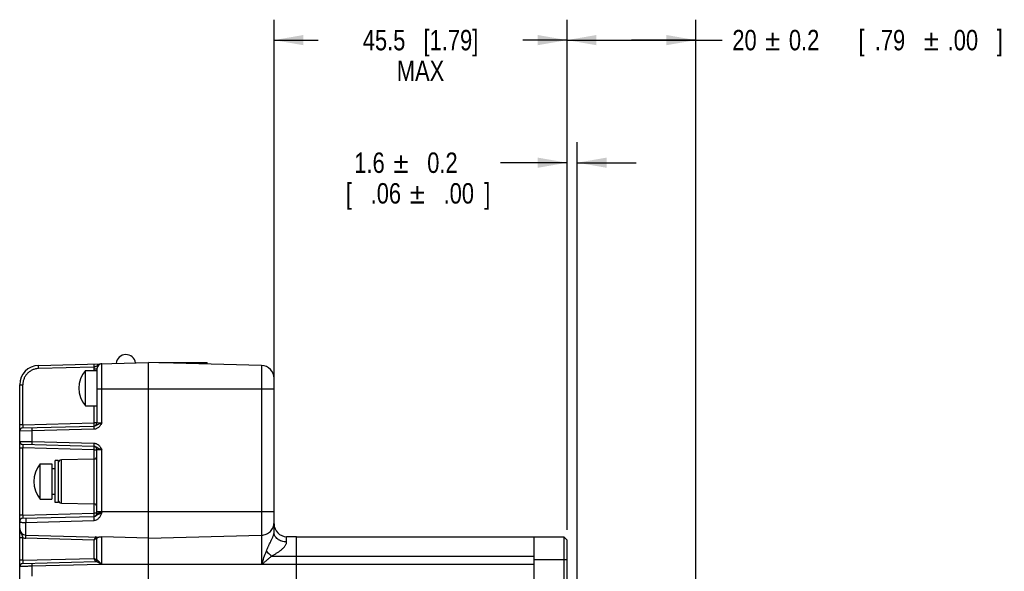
# Model space of a CAD drawing. Header units: inches. Extents: x 0 to 34, y 0 to 22.
# Tile 18 of 43: x 12.8 to 18.8, y 8.5 to 11.8. Entities that reach past the tile are written whole.
import ezdxf
from ezdxf.enums import TextEntityAlignment as Align

# ---------------------------------------------------------------- set-up
doc = ezdxf.new("R2010")
doc.units = ezdxf.units.IN
doc.header["$LTSCALE"] = 1.87
doc.header["$MEASUREMENT"] = 0
doc.layers.get('0').update_dxf_attribs({"linetype": 'CONTINUOUS'})
doc.layers.add('DIMENSIONS', color=7, linetype='CONTINUOUS')
doc.styles.get("Standard").update_dxf_attribs({"font": 'txt', "width": 0.8})
doc.styles.add('TEXTSTYLE_1', font='gdt', dxfattribs={"width": 0.8})
doc.dimstyles.new('DIMSTYLE_10', dxfattribs={"dimtxt": 0.125, "dimasz": 0.18, "dimexe": 0.18, "dimexo": 0.0625, "dimgap": 0.09, "dimtad": 0, "dimtih": 1, "dimtoh": 1, "dimdec": 1, "dimdsep": 46, "dimtxsty": 'STANDARD', "dimblk": '_FILLED', "dimblk1": '_FILLED', "dimblk2": '_FILLED', "dimcen": 0.09, "dimadec": 0, "dimazin": 0, "dimtol": 1, "dimtp": 0.2, "dimtm": 0.2, "dimtfac": 1, "dimtdec": 1, "dimtofl": 0, "dimtmove": 0, "dimatfit": 3, "dimldrblk": '_FILLED', "dimfxl": 1, "dimtolj": 1, "dimarcsym": 0})
doc.dimstyles.new('DIMSTYLE_8', dxfattribs={"dimtxt": 0.125, "dimasz": 0.18, "dimexe": 0.18, "dimexo": 0.0625, "dimgap": 0.09, "dimtad": 0, "dimtih": 1, "dimtoh": 1, "dimdec": 1, "dimdsep": 46, "dimtxsty": 'STANDARD', "dimblk": '_FILLED', "dimblk1": '_FILLED', "dimblk2": '_FILLED', "dimcen": 0.09, "dimadec": 0, "dimazin": 0, "dimtp": 0.1, "dimtm": 0.1, "dimtfac": 1, "dimtdec": 1, "dimtofl": 0, "dimtmove": 0, "dimatfit": 3, "dimldrblk": '_FILLED', "dimfxl": 1, "dimtolj": 1, "dimarcsym": 0})

# ---------------------------------------------------------------- blocks, each defined once
blk = doc.blocks.new('_FILLED')
at = {"color": 0, "linetype": 'BYBLOCK'}
blk.add_solid([(0, 0), (-1, 0.174), (-1, -0.174)], dxfattribs=at)
blk = doc.blocks.new('*D17')
at = {"layer": 'DIMENSIONS', "color": 2, "linetype": 'CONTINUOUS'}
for p, q in [((16.1047, 8.7101), (16.1047, 11.0818)), ((16.1677, 8.3656), (16.1677, 11.0818)), ((16.1047, 10.9568), (15.6984, 10.9568)), ((16.1677, 10.9568), (16.5277, 10.9568))]:
    blk.add_line(p, q, dxfattribs=at)
at = {"layer": 'DIMENSIONS', "color": 2, "linetype": 'CONTINUOUS', "xscale": 0.18, "yscale": 0.18, "zscale": 0.18}
blk.add_blockref('_FILLED', (16.1047, 10.9568), dxfattribs=at)
at = {"layer": 'DIMENSIONS', "color": 2, "linetype": 'CONTINUOUS', "xscale": 0.18, "yscale": 0.18, "zscale": 0.18, "rotation": 180}
blk.add_blockref('_FILLED', (16.1677, 10.9568), dxfattribs=at)
at = {"layer": 'DIMENSIONS', "color": 2, "linetype": 'CONTINUOUS', "width": 0.8}
for s, p in [('1.6', (14.99, 10.8943)), ('0.2', (15.4359, 10.8943)), ('[', (14.79, 10.7068)), (']', (15.6359, 10.7068)), ('.06', (15.09, 10.7068)), ('.00', (15.5359, 10.7068))]:
    blk.add_text(s, height=0.125, dxfattribs=at).set_placement(p, align=Align.RIGHT)
at = {"layer": 'DIMENSIONS', "color": 2, "linetype": 'CONTINUOUS', "style": 'TEXTSTYLE_1'}
for p in [(15.1359, 10.8943), (15.2359, 10.7068)]:
    blk.add_text('`', height=0.125, dxfattribs=at).set_placement(p, align=Align.RIGHT)
blk = doc.blocks.new('*D18')
at = {"layer": 'DIMENSIONS', "color": 2, "linetype": 'CONTINUOUS'}
for p, q in [((14.3134, 9.6353), (14.3134, 11.8318)), ((16.1047, 8.7101), (16.1047, 11.8318)), ((14.3134, 11.7068), (14.5841, 11.7068)), ((16.1047, 11.7068), (15.8341, 11.7068))]:
    blk.add_line(p, q, dxfattribs=at)
at = {"layer": 'DIMENSIONS', "color": 2, "linetype": 'CONTINUOUS', "xscale": 0.18, "yscale": 0.18, "zscale": 0.18, "rotation": 180}
blk.add_blockref('_FILLED', (14.3134, 11.7068), dxfattribs=at)
at = {"layer": 'DIMENSIONS', "color": 2, "linetype": 'CONTINUOUS', "xscale": 0.18, "yscale": 0.18, "zscale": 0.18}
blk.add_blockref('_FILLED', (16.1047, 11.7068), dxfattribs=at)
at = {"layer": 'DIMENSIONS', "color": 2, "linetype": 'CONTINUOUS', "insert": (15.2091, 11.7693), "char_height": 0.125, "width": 1.125, "attachment_point": 2, "line_spacing_factor": 0.9}
blk.add_mtext('45.5{\\Ftxt.shx;\\W1.000000;\\H0.125000; }[1.79]\\PMAX', dxfattribs=at)
blk = doc.blocks.new('*D19')
at = {"layer": 'DIMENSIONS', "color": 2, "linetype": 'CONTINUOUS'}
for p, q in [((16.1047, 8.7101), (16.1047, 11.8318)), ((16.8921, 7.6152), (16.8921, 11.8318)), ((16.1047, 11.7068), (16.4984, 11.7068)), ((16.8921, 11.7068), (16.4984, 11.7068)), ((16.4984, 11.7068), (17.053, 11.7068))]:
    blk.add_line(p, q, dxfattribs=at)
at = {"layer": 'DIMENSIONS', "color": 2, "linetype": 'CONTINUOUS', "xscale": 0.18, "yscale": 0.18, "zscale": 0.18, "rotation": 180}
blk.add_blockref('_FILLED', (16.1047, 11.7068), dxfattribs=at)
at = {"layer": 'DIMENSIONS', "color": 2, "linetype": 'CONTINUOUS', "xscale": 0.18, "yscale": 0.18, "zscale": 0.18}
blk.add_blockref('_FILLED', (16.8921, 11.7068), dxfattribs=at)
at = {"layer": 'DIMENSIONS', "color": 2, "linetype": 'CONTINUOUS', "width": 0.8}
for s, p in [('20', (17.1155, 11.6443)), ('0.2', (17.4613, 11.6443)), ('[', (17.8863, 11.6443)), ('.79', (17.9863, 11.6443)), ('.00', (18.4321, 11.6443)), (']', (18.7321, 11.6443))]:
    blk.add_text(s, height=0.125, dxfattribs=at).set_placement(p)
at = {"layer": 'DIMENSIONS', "color": 2, "linetype": 'CONTINUOUS', "style": 'TEXTSTYLE_1'}
for p in [(17.3155, 11.6443), (18.2863, 11.6443)]:
    blk.add_text('`', height=0.125, dxfattribs=at).set_placement(p)

msp = doc.modelspace()

# ---------------------------------------------------------------- linework, layer by layer
at = {"color": 7, "linetype": 'CONTINUOUS'}
for p, q in [((12.8733, 9.7167), (13.5457, 9.7343)), ((13.2126, 9.7059), (12.8733, 9.697)), ((13.2116, 9.6954), (13.2116, 9.6851)), ((13.2116, 9.6954), (13.2307, 9.6954)), ((13.2307, 9.6954), (13.2307, 9.3655)), ((13.2614, 9.3668), (13.2614, 9.7269)), ((13.5457, 6.431), (13.5457, 9.7343)), ((14.2367, 9.7162), (13.5457, 9.7343)), ((13.6087, 9.7327), (13.6087, 9.7338)), ((13.6087, 9.7338), (13.904, 9.7338)), ((13.904, 9.7249), (13.904, 9.7338)), ((14.2367, 9.7162), (14.2367, 8.498)), ((13.1599, 9.4686), (13.1599, 9.6851)), ((13.1599, 9.6851), (13.2307, 9.6851)), ((14.3134, 8.6947), (14.3134, 9.6375)), ((12.7583, 8.7182), (12.7583, 9.5986)), ((12.7583, 9.5986), (12.7775, 9.5986)), ((12.7775, 9.3541), (12.7775, 9.5986)), ((13.2307, 9.5728), (14.3134, 9.5728)), ((13.1599, 9.4686), (13.2307, 9.4686)), ((13.2116, 9.4686), (13.2116, 9.3655)), ((12.7775, 9.3541), (12.7583, 9.3541)), ((12.7775, 9.3541), (13.2116, 9.3655)), ((12.7775, 9.3344), (13.2126, 9.3458)), ((13.2307, 9.3655), (13.2116, 9.3655)), ((13.2307, 9.3655), (13.2614, 9.3668)), ((12.835, 9.3163), (12.7583, 9.3147)), ((13.2126, 9.3261), (12.835, 9.3163)), ((12.835, 9.2504), (12.835, 9.3163)), ((12.7583, 9.2519), (12.835, 9.2504)), ((12.7583, 9.2125), (12.7775, 9.2125)), ((13.2126, 9.2208), (12.7775, 9.2322)), ((12.7775, 8.8013), (12.7775, 9.2125)), ((13.2116, 9.2011), (12.7775, 9.2125)), ((12.835, 9.2504), (13.2126, 9.2405)), ((13.2116, 9.2011), (13.2116, 8.8126)), ((13.2116, 9.2011), (13.2307, 9.2011)), ((13.2307, 8.8126), (13.2307, 9.2011)), ((13.2614, 9.1998), (13.2307, 9.2011)), ((13.2614, 8.8146), (13.2614, 9.1998)), ((12.8843, 8.8978), (12.8843, 9.1143)), ((12.8843, 9.1143), (12.9551, 9.1143)), ((12.9551, 9.1143), (12.9551, 8.8978)), ((12.9748, 8.8781), (12.9748, 9.134)), ((12.9945, 9.134), (12.9748, 9.134)), ((12.9945, 9.134), (12.9945, 8.8781)), ((13.2116, 9.1434), (13.0137, 9.1382)), ((13.0137, 8.874), (13.0137, 9.1382)), ((12.9748, 9.0847), (12.9551, 9.0847)), ((12.9748, 8.9274), (12.9551, 8.9274)), ((12.8843, 8.8978), (12.9551, 8.8978)), ((12.9945, 8.8781), (12.9748, 8.8781)), ((13.0137, 8.874), (13.2116, 8.8688)), ((12.7775, 8.8013), (12.7583, 8.8013)), ((12.7775, 8.8013), (13.2116, 8.8126)), ((12.7775, 8.7816), (13.2116, 8.793)), ((13.2116, 8.793), (13.2115, 8.7929)), ((13.2307, 8.8126), (13.2116, 8.8126)), ((14.3134, 8.8201), (13.2307, 8.8201)), ((13.2116, 8.7664), (12.7966, 8.7531)), ((12.7966, 8.6789), (12.7966, 8.7531)), ((12.7583, 6.5667), (12.7583, 8.7181)), ((12.7966, 8.6789), (13.2569, 8.6668)), ((13.5457, 8.6599), (14.2367, 8.6778)), ((14.3901, 8.637), (14.3901, 8.6689)), ((14.4512, 8.6673), (14.3901, 8.6689)), ((12.7583, 8.6629), (12.7775, 8.6629)), ((12.7775, 8.5249), (12.7775, 8.6629)), ((13.2116, 8.6483), (12.7966, 8.6592)), ((13.2116, 8.6483), (13.2116, 8.5362)), ((13.2307, 8.5247), (13.2307, 8.6598)), ((13.2614, 8.498), (13.2614, 8.6672)), ((13.5457, 8.6599), (13.2614, 8.6672)), ((14.4512, 6.4547), (14.4512, 8.6673)), ((14.4512, 8.6673), (16.0851, 8.6673)), ((15.904, 8.1831), (15.904, 8.6673)), ((16.1047, 8.6476), (16.0851, 8.6673)), ((16.0851, 8.6673), (16.0851, 8.309)), ((16.1047, 6.4744), (16.1047, 8.6476)), ((14.2964, 8.5492), (15.904, 8.5492)), ((12.7775, 8.5249), (12.7583, 8.5249)), ((12.7775, 8.5249), (13.2116, 8.5362)), ((12.7775, 8.5052), (13.2241, 8.5169)), ((13.2551, 8.498), (12.835, 8.488)), ((13.2307, 8.5247), (13.2316, 8.525)), ((13.2614, 8.4982), (13.255, 8.5016)), ((13.2614, 8.4982), (13.2551, 8.498)), ((13.2563, 8.5032), (13.2614, 8.4982)), ((13.3095, 8.4981), (13.2614, 8.4981)), ((13.5457, 8.498), (13.3095, 8.4981)), ((15.904, 8.498), (13.5457, 8.498)), ((15.904, 8.5295), (16.1047, 8.5295)), ((12.835, 8.4283), (12.835, 8.488))]:
    msp.add_line(p, q, dxfattribs=at)
for centre, radius, start, end in [((13.4079, 9.724), 0.0591, 8.04217, 174.95495), ((12.8764, 9.5986), 0.1181, 91.5, 180), ((13.2629, 9.6954), 0.0513, 168.14467, 179.98193), ((13.2622, 9.6954), 0.0315, 91.5, 180), ((14.2347, 9.6375), 0.0787, 0, 88.5), ((13.289, 9.5768), 0.1686, 140.0338, 219.9662), ((12.778, 9.3147), 0.0197, 91.5, 180), ((13.211, 9.3655), 0.0197, 274.68128, 360), ((12.778, 9.2519), 0.0197, 180, 268.5), ((13.211, 9.2011), 0.0197, 0, 85.31711), ((13.211, 9.163), 0.0197, 271.5, 360), ((13.0134, 9.0061), 0.1686, 140.03379, 219.96621), ((13.0142, 9.1185), 0.0197, 91.5, 180), ((13.0142, 8.8936), 0.0197, 180, 268.5), ((13.211, 8.8491), 0.0197, 0, 88.5), ((13.211, 8.8126), 0.0197, 271.5, 360), ((12.778, 8.7619), 0.0197, 91.5, 180), ((13.2123, 8.7732), 0.4162, 181.48434, 182.76298), ((13.7108, 8.7863), 0.4996, 181.49354, 182.28726), ((14.3921, 8.7476), 0.0787, 180, 268.5), ((12.7977, 8.7182), 0.0394, 180, 268.5), ((12.7982, 8.7184), 0.0593, 249.49794, 268.46674), ((13.2228, 8.6598), 0.00787, 0, 88.5), ((13.2229, 8.6598), 0.00778, 19.42605, 20.32695), ((13.2228, 8.6598), 0.00789, 13.52799, 19.41434), ((13.2228, 8.6598), 0.00797, 11.47663, 13.53546), ((13.2227, 8.6598), 0.00798, 6.83919, 11.47757), ((13.2503, 8.7296), 0.0633, 275.96046, 280.07584), ((16.9406, 11.0651), 3.6498, 222.89149, 223.57568), ((12.778, 8.4855), 0.0197, 91.5, 180), ((13.2229, 8.5247), 0.00787, 271.5, 359.99739), ((13.2228, 8.5247), 0.00779, 271.55242, 278.35334), ((13.2228, 8.5248), 0.00796, 278.3191, 279.00383), ((13.2093, 8.5374), 0.0581, 321.95919, 324.00942), ((13.9976, 8.5174), 0.7427, 181.22436, 181.49904)]:
    msp.add_arc(centre, radius, start, end, dxfattribs=at)
for points, knots in [([(12.8733, 9.697), (12.867, 9.6969), (12.8543, 9.6953), (12.8362, 9.6894), (12.8195, 9.6801), (12.8049, 9.6678), (12.793, 9.6529), (12.7841, 9.636), (12.7787, 9.6177), (12.7775, 9.605), (12.7775, 9.5986)], [0, 0, 0, 0, 0.125012, 0.25, 0.374997, 0.5, 0.625003, 0.75, 0.874988, 1, 1, 1, 1]), ([(12.8733, 9.697), (12.8733, 9.6982), (12.8732, 9.7006), (12.8731, 9.7042), (12.8731, 9.7072), (12.8731, 9.7094), (12.8731, 9.7109), (12.8731, 9.7123), (12.8731, 9.7134), (12.8731, 9.7144), (12.8731, 9.7153), (12.8732, 9.7159), (12.8732, 9.7163), (12.8732, 9.7165), (12.8733, 9.7166), (12.8733, 9.7167), (12.8733, 9.7167), (12.8733, 9.7167)], [0, 0, 0, 0, 0.181917, 0.367627, 0.546435, 0.629472, 0.706174, 0.775138, 0.835606, 0.886985, 0.928684, 0.960308, 0.982255, 0.989792, 0.995154, 0.998456, 1, 1, 1, 1]), ([(13.2126, 9.7256), (13.2126, 9.7256), (13.2126, 9.7256), (13.2126, 9.7255), (13.2126, 9.7254), (13.2126, 9.7252), (13.2125, 9.7248), (13.2125, 9.7242), (13.2125, 9.7233), (13.2124, 9.7223), (13.2124, 9.7211), (13.2124, 9.7198), (13.2124, 9.7183), (13.2125, 9.7161), (13.2125, 9.7131), (13.2126, 9.7095), (13.2126, 9.7071), (13.2126, 9.7059)], [0, 0, 0, 0, 0.00155, 0.004872, 0.01026, 0.017822, 0.039778, 0.071311, 0.112808, 0.164075, 0.224679, 0.293822, 0.370531, 0.453505, 0.632371, 0.818101, 1, 1, 1, 1]), ([(13.2613, 9.7269), (13.259, 9.7268), (13.2545, 9.7263), (13.248, 9.7243), (13.242, 9.7214), (13.2374, 9.7185), (13.2338, 9.716), (13.2302, 9.7136), (13.2256, 9.7106), (13.2205, 9.7083), (13.2161, 9.7068), (13.2138, 9.7062), (13.2126, 9.7059)], [0, 0, 0, 0, 0.126207, 0.251711, 0.3763, 0.499154, 0.559947, 0.620413, 0.741565, 0.867306, 0.932968, 1, 1, 1, 1]), ([(12.7775, 9.3541), (12.7774, 9.3528), (12.7774, 9.3503), (12.7773, 9.3467), (12.7773, 9.3438), (12.7772, 9.3417), (12.7772, 9.3402), (12.7772, 9.3389), (12.7772, 9.3378), (12.7773, 9.3368), (12.7773, 9.336), (12.7773, 9.3353), (12.7773, 9.3349), (12.7774, 9.3347), (12.7774, 9.3345), (12.7774, 9.3345), (12.7774, 9.3344), (12.7775, 9.3344)], [0, 0, 0, 0, 0.194961, 0.382464, 0.555275, 0.634055, 0.70672, 0.772568, 0.830964, 0.881344, 0.92323, 0.95623, 0.980055, 0.98847, 0.994544, 0.998309, 1, 1, 1, 1]), ([(12.835, 9.3163), (12.8349, 9.3174), (12.8349, 9.3199), (12.8348, 9.3235), (12.8348, 9.3264), (12.8348, 9.3286), (12.8347, 9.3301), (12.8348, 9.3315), (12.8348, 9.3327), (12.8348, 9.3337), (12.8348, 9.3345), (12.8348, 9.3351), (12.8349, 9.3355), (12.8349, 9.3357), (12.8349, 9.3358), (12.8349, 9.3359), (12.835, 9.3359), (12.835, 9.3359)], [0, 0, 0, 0, 0.181903, 0.367627, 0.546492, 0.629508, 0.706174, 0.775119, 0.835587, 0.886975, 0.928683, 0.960312, 0.982258, 0.989795, 0.995155, 0.998457, 1, 1, 1, 1]), ([(13.2116, 9.3655), (13.2116, 9.3642), (13.2116, 9.3617), (13.2117, 9.358), (13.2117, 9.3552), (13.2118, 9.353), (13.2118, 9.3516), (13.2118, 9.3503), (13.2118, 9.3492), (13.2117, 9.3482), (13.2117, 9.3474), (13.2117, 9.3467), (13.2117, 9.3463), (13.2116, 9.346), (13.2116, 9.3459), (13.2116, 9.3458), (13.2116, 9.3458), (13.2116, 9.3458)], [0, 0, 0, 0, 0.194843, 0.382184, 0.554836, 0.633555, 0.706177, 0.772005, 0.830408, 0.880827, 0.922782, 0.955877, 0.979813, 0.988285, 0.994417, 0.998242, 1, 1, 1, 1]), ([(13.2126, 9.3458), (13.2126, 9.3458), (13.2126, 9.3458), (13.2126, 9.3457), (13.2126, 9.3456), (13.2126, 9.3454), (13.2125, 9.345), (13.2125, 9.3444), (13.2125, 9.3436), (13.2124, 9.3425), (13.2124, 9.3414), (13.2124, 9.34), (13.2124, 9.3385), (13.2125, 9.3363), (13.2125, 9.3333), (13.2126, 9.3298), (13.2126, 9.3273), (13.2126, 9.3261)], [0, 0, 0, 0, 0.00155, 0.004873, 0.01026, 0.017821, 0.039777, 0.071311, 0.112808, 0.164075, 0.224679, 0.293822, 0.370531, 0.453505, 0.632371, 0.818102, 1, 1, 1, 1]), ([(13.2126, 9.3458), (13.215, 9.3459), (13.2195, 9.3467), (13.2256, 9.3494), (13.2311, 9.3527), (13.2365, 9.356), (13.2422, 9.359), (13.2483, 9.3617), (13.2547, 9.3643), (13.2591, 9.366), (13.2614, 9.3668)], [0, 0, 0, 0, 0.129669, 0.254402, 0.373939, 0.490677, 0.609817, 0.734477, 0.865268, 1, 1, 1, 1]), ([(13.2614, 9.3668), (13.2601, 9.3643), (13.2576, 9.3593), (13.2534, 9.3521), (13.2485, 9.3452), (13.2429, 9.339), (13.2363, 9.3337), (13.229, 9.3296), (13.221, 9.3269), (13.2154, 9.3262), (13.2126, 9.3261)], [0, 0, 0, 0, 0.125102, 0.250192, 0.375251, 0.500269, 0.625247, 0.75019, 0.875105, 1, 1, 1, 1]), ([(12.7775, 9.2322), (12.7774, 9.2322), (12.7774, 9.2321), (12.7774, 9.2321), (12.7774, 9.232), (12.7773, 9.2317), (12.7773, 9.2313), (12.7773, 9.2306), (12.7773, 9.2298), (12.7772, 9.2288), (12.7772, 9.2277), (12.7772, 9.2264), (12.7772, 9.225), (12.7773, 9.2228), (12.7773, 9.2199), (12.7774, 9.2163), (12.7774, 9.2138), (12.7775, 9.2125)], [0, 0, 0, 0, 0.001691, 0.005456, 0.01153, 0.019945, 0.04377, 0.07677, 0.118656, 0.169036, 0.227432, 0.29328, 0.365945, 0.444725, 0.617536, 0.805039, 1, 1, 1, 1]), ([(12.835, 9.2307), (12.835, 9.2307), (12.8349, 9.2307), (12.8349, 9.2308), (12.8349, 9.2309), (12.8349, 9.2311), (12.8348, 9.2315), (12.8348, 9.2321), (12.8348, 9.2329), (12.8348, 9.234), (12.8348, 9.2351), (12.8347, 9.2365), (12.8348, 9.238), (12.8348, 9.2402), (12.8348, 9.2432), (12.8349, 9.2467), (12.8349, 9.2492), (12.835, 9.2504)], [0, 0, 0, 0, 0.001543, 0.004845, 0.010205, 0.017742, 0.039688, 0.071317, 0.113025, 0.164413, 0.224881, 0.293826, 0.370492, 0.453508, 0.632373, 0.818097, 1, 1, 1, 1]), ([(13.2116, 9.2208), (13.2116, 9.2208), (13.2116, 9.2208), (13.2116, 9.2207), (13.2116, 9.2206), (13.2117, 9.2203), (13.2117, 9.2199), (13.2117, 9.2193), (13.2117, 9.2184), (13.2118, 9.2174), (13.2118, 9.2163), (13.2118, 9.215), (13.2118, 9.2136), (13.2117, 9.2114), (13.2117, 9.2086), (13.2116, 9.2049), (13.2116, 9.2024), (13.2116, 9.2011)], [0, 0, 0, 0, 0.001758, 0.005583, 0.011715, 0.020187, 0.044123, 0.077218, 0.119173, 0.169592, 0.227995, 0.293823, 0.366445, 0.445164, 0.617816, 0.805157, 1, 1, 1, 1]), ([(13.2126, 9.2405), (13.2126, 9.2392), (13.2125, 9.2367), (13.2125, 9.233), (13.2124, 9.2297), (13.2124, 9.2271), (13.2124, 9.2253), (13.2124, 9.2242), (13.2125, 9.2232), (13.2125, 9.2223), (13.2125, 9.2217), (13.2125, 9.2212), (13.2126, 9.2209), (13.2126, 9.2208), (13.2126, 9.2208), (13.2126, 9.2208)], [0, 0, 0, 0, 0.194802, 0.382108, 0.554726, 0.706037, 0.771853, 0.830244, 0.880655, 0.922605, 0.955709, 0.979622, 0.994182, 0.998027, 1, 1, 1, 1]), ([(13.2126, 9.2405), (13.2154, 9.2404), (13.221, 9.2397), (13.229, 9.237), (13.2363, 9.2329), (13.2429, 9.2276), (13.2485, 9.2214), (13.2534, 9.2145), (13.2576, 9.2073), (13.2601, 9.2023), (13.2614, 9.1998)], [0, 0, 0, 0, 0.124894, 0.24981, 0.374753, 0.499731, 0.624749, 0.749807, 0.874898, 1, 1, 1, 1]), ([(13.2614, 9.1998), (13.2591, 9.2006), (13.2547, 9.2023), (13.2483, 9.2049), (13.2422, 9.2076), (13.2365, 9.2106), (13.2311, 9.2139), (13.2256, 9.2172), (13.2195, 9.2199), (13.215, 9.2207), (13.2126, 9.2208)], [0, 0, 0, 0, 0.134733, 0.265525, 0.390184, 0.509323, 0.626063, 0.745602, 0.87033, 1, 1, 1, 1]), ([(12.7775, 8.8013), (12.7774, 8.8), (12.7774, 8.7975), (12.7773, 8.7938), (12.7773, 8.791), (12.7772, 8.7888), (12.7772, 8.7874), (12.7772, 8.7861), (12.7772, 8.785), (12.7773, 8.784), (12.7773, 8.7832), (12.7773, 8.7825), (12.7773, 8.7821), (12.7774, 8.7818), (12.7774, 8.7817), (12.7774, 8.7816), (12.7774, 8.7816), (12.7775, 8.7816)], [0, 0, 0, 0, 0.194961, 0.382464, 0.555275, 0.634055, 0.70672, 0.772568, 0.830964, 0.881344, 0.92323, 0.95623, 0.980055, 0.98847, 0.994544, 0.998309, 1, 1, 1, 1]), ([(13.2115, 8.7929), (13.2115, 8.7928), (13.2115, 8.7926), (13.2114, 8.7922), (13.2114, 8.7917), (13.2113, 8.7907), (13.2113, 8.789), (13.2112, 8.7866), (13.2112, 8.7836), (13.2112, 8.7803), (13.2113, 8.7768), (13.2113, 8.7745), (13.2114, 8.7733)], [0, 0, 0, 0, 0.011671, 0.030471, 0.056955, 0.091499, 0.185571, 0.311648, 0.464959, 0.637508, 0.819222, 1, 1, 1, 1]), ([(13.2116, 8.793), (13.2129, 8.793), (13.2154, 8.7933), (13.2189, 8.7944), (13.222, 8.7959), (13.2248, 8.7976), (13.2273, 8.7993), (13.2297, 8.801), (13.2322, 8.8026), (13.2357, 8.8047), (13.2406, 8.8071), (13.247, 8.8097), (13.254, 8.8122), (13.2589, 8.8138), (13.2614, 8.8146)], [0, 0, 0, 0, 0.07088, 0.138087, 0.20075, 0.259244, 0.314684, 0.368409, 0.421969, 0.476594, 0.592342, 0.71921, 0.856417, 1, 1, 1, 1]), ([(13.2614, 8.8146), (13.26, 8.8119), (13.2573, 8.8064), (13.2529, 8.7983), (13.2482, 8.7905), (13.2428, 8.7832), (13.2365, 8.7766), (13.2292, 8.7712), (13.2208, 8.7675), (13.2147, 8.7665), (13.2116, 8.7664)], [0, 0, 0, 0, 0.126394, 0.252253, 0.377368, 0.501709, 0.625533, 0.749443, 0.874177, 1, 1, 1, 1]), ([(13.2116, 8.8126), (13.2116, 8.8114), (13.2116, 8.8089), (13.2117, 8.8053), (13.2118, 8.802), (13.2118, 8.7994), (13.2118, 8.7976), (13.2118, 8.7965), (13.2117, 8.7955), (13.2117, 8.7946), (13.2117, 8.794), (13.2117, 8.7935), (13.2116, 8.7933), (13.2116, 8.7931), (13.2116, 8.793), (13.2116, 8.793), (13.2116, 8.793)], [0, 0, 0, 0, 0.192379, 0.377546, 0.548585, 0.699111, 0.76489, 0.823507, 0.874416, 0.917144, 0.951298, 0.976575, 0.985818, 0.99278, 0.997475, 1, 1, 1, 1]), ([(13.2116, 8.793), (13.2116, 8.793), (13.2116, 8.793), (13.2116, 8.793), (13.2116, 8.793)], [0, 0, 0, 0, 0.533612, 1, 1, 1, 1]), ([(13.2307, 8.8126), (13.2307, 8.8127), (13.2308, 8.8127), (13.231, 8.8128), (13.2314, 8.8129), (13.2321, 8.813), (13.2331, 8.8131), (13.2344, 8.8133), (13.2359, 8.8134), (13.2377, 8.8135), (13.2397, 8.8136), (13.2419, 8.8138), (13.2452, 8.8139), (13.2497, 8.8142), (13.2554, 8.8144), (13.2594, 8.8146), (13.2614, 8.8146)], [0, 0, 0, 0, 0.002227, 0.006261, 0.020967, 0.044806, 0.077673, 0.11931, 0.169355, 0.227362, 0.292803, 0.365082, 0.443532, 0.615997, 0.803815, 1, 1, 1, 1]), ([(12.7966, 8.7531), (12.794, 8.7531), (12.789, 8.7532), (12.7817, 8.7535), (12.7751, 8.7542), (12.7694, 8.7551), (12.7653, 8.7562), (12.7627, 8.7573), (12.7611, 8.758), (12.7599, 8.7589), (12.759, 8.7598), (12.7584, 8.7609), (12.7583, 8.7616), (12.7583, 8.7619)], [0, 0, 0, 0, 0.188099, 0.367205, 0.53053, 0.672614, 0.789836, 0.838593, 0.880764, 0.916866, 0.947762, 0.974807, 1, 1, 1, 1]), ([(12.7966, 8.7821), (12.7966, 8.7821), (12.7965, 8.782), (12.7965, 8.7818), (12.7964, 8.7814), (12.7964, 8.7809), (12.7963, 8.7801), (12.7962, 8.7788), (12.7962, 8.7767), (12.7961, 8.7737), (12.7961, 8.7701), (12.7962, 8.7663), (12.7962, 8.7637), (12.7963, 8.7624)], [0, 0, 0, 0, 0.004857, 0.015985, 0.034875, 0.062354, 0.098954, 0.145132, 0.265991, 0.421826, 0.60426, 0.801367, 1, 1, 1, 1]), ([(14.2367, 8.6778), (14.2418, 8.6779), (14.2519, 8.6792), (14.2664, 8.6839), (14.2797, 8.6913), (14.2914, 8.701), (14.301, 8.7129), (14.3081, 8.7263), (14.3124, 8.7408), (14.3134, 8.7509), (14.3134, 8.7559)], [0, 0, 0, 0, 0.1255, 0.250919, 0.376194, 0.501288, 0.626186, 0.750906, 0.87549, 1, 1, 1, 1]), ([(12.7583, 8.7181), (12.7583, 8.7157), (12.7586, 8.7108), (12.7601, 8.7036), (12.7625, 8.6967), (12.7654, 8.6901), (12.7687, 8.6836), (12.7715, 8.6782), (12.7736, 8.6737), (12.775, 8.6702), (12.7763, 8.6666), (12.7771, 8.6641), (12.7775, 8.6629)], [0, 0, 0, 0, 0.124109, 0.24795, 0.371535, 0.494796, 0.617984, 0.742165, 0.805249, 0.869285, 0.934305, 1, 1, 1, 1]), ([(12.7966, 8.6592), (12.7967, 8.6604), (12.7967, 8.6628), (12.7968, 8.6664), (12.7968, 8.6693), (12.7968, 8.6715), (12.7968, 8.673), (12.7968, 8.6744), (12.7968, 8.6756), (12.7968, 8.6766), (12.7968, 8.6774), (12.7968, 8.678), (12.7967, 8.6784), (12.7967, 8.6787), (12.7967, 8.6788), (12.7967, 8.6788), (12.7966, 8.6789), (12.7966, 8.6789)], [0, 0, 0, 0, 0.181899, 0.367629, 0.546495, 0.629469, 0.706178, 0.775321, 0.835925, 0.887192, 0.928689, 0.960222, 0.982178, 0.98974, 0.995128, 0.99845, 1, 1, 1, 1]), ([(14.2666, 8.581), (14.2685, 8.5859), (14.2724, 8.5957), (14.2778, 8.6078), (14.2823, 8.6174), (14.287, 8.627), (14.2918, 8.6367), (14.2966, 8.6464), (14.3002, 8.6538), (14.3037, 8.6613), (14.3069, 8.6687), (14.3096, 8.6759), (14.3117, 8.6827), (14.313, 8.6889), (14.3134, 8.6929), (14.3134, 8.6947)], [0, 0, 0, 0, 0.128444, 0.256842, 0.321262, 0.386012, 0.516924, 0.583269, 0.650093, 0.716935, 0.782812, 0.846038, 0.904533, 0.956162, 1, 1, 1, 1]), ([(14.3901, 8.637), (14.3801, 8.6372), (14.3653, 8.6395), (14.3474, 8.6468), (14.3357, 8.6539), (14.3261, 8.6626), (14.3189, 8.6725), (14.3144, 8.6833), (14.3134, 8.6909), (14.3134, 8.6947)], [0, 0, 0, 0, 0.283247, 0.41899, 0.548243, 0.670183, 0.785016, 0.894118, 1, 1, 1, 1]), ([(13.2231, 8.6677), (13.2231, 8.6677), (13.223, 8.6676), (13.223, 8.6675), (13.2229, 8.6673), (13.2228, 8.6671), (13.2227, 8.6669), (13.2225, 8.6664), (13.2221, 8.6658), (13.2216, 8.6649), (13.221, 8.6638), (13.2203, 8.6626), (13.2195, 8.6613), (13.2186, 8.6599), (13.2174, 8.6578), (13.2157, 8.6551), (13.2137, 8.6517), (13.2123, 8.6495), (13.2116, 8.6483)], [0, 0, 0, 0, 0.002358, 0.007334, 0.014987, 0.025282, 0.03816, 0.053548, 0.0915, 0.138353, 0.193227, 0.255228, 0.323434, 0.396998, 0.475108, 0.641961, 0.818528, 1, 1, 1, 1]), ([(13.2307, 8.6598), (13.2307, 8.6598), (13.2307, 8.6598), (13.2307, 8.6598), (13.2307, 8.6598), (13.2306, 8.6597), (13.2305, 8.6596), (13.2303, 8.6595), (13.23, 8.6593), (13.2298, 8.6592), (13.2294, 8.6589), (13.2289, 8.6586), (13.2281, 8.6581), (13.2271, 8.6575), (13.2259, 8.6568), (13.2246, 8.656), (13.2232, 8.6552), (13.2212, 8.654), (13.2184, 8.6524), (13.215, 8.6504), (13.2127, 8.649), (13.2116, 8.6483)], [0, 0, 0, 0, 0.00055, 0.001776, 0.003692, 0.0063, 0.013567, 0.023527, 0.036112, 0.051242, 0.068828, 0.088772, 0.135306, 0.189955, 0.251841, 0.320058, 0.39374, 0.472062, 0.63961, 0.817202, 1, 1, 1, 1]), ([(13.2568, 8.6666), (13.2557, 8.6666), (13.2536, 8.6665), (13.2507, 8.6663), (13.2482, 8.6661), (13.2452, 8.6657), (13.2419, 8.6651), (13.2383, 8.6643), (13.2357, 8.6635), (13.234, 8.6628), (13.2329, 8.6622), (13.232, 8.6617), (13.2313, 8.6611), (13.2308, 8.6605), (13.2307, 8.66), (13.2307, 8.6598)], [0, 0, 0, 0, 0.122229, 0.223866, 0.313212, 0.395156, 0.54439, 0.675511, 0.788493, 0.837485, 0.88102, 0.918804, 0.950691, 0.977202, 1, 1, 1, 1]), ([(13.2569, 8.6668), (13.257, 8.6668), (13.2572, 8.6668), (13.2574, 8.6668), (13.2575, 8.6668), (13.2576, 8.6668), (13.2576, 8.6668), (13.2576, 8.6667), (13.2576, 8.6667), (13.2576, 8.6667), (13.2576, 8.6667), (13.2575, 8.6667), (13.2575, 8.6667), (13.2574, 8.6667), (13.2572, 8.6666), (13.257, 8.6666), (13.2569, 8.6666), (13.2568, 8.6666)], [0, 0, 0, 0, 0.230764, 0.339467, 0.388159, 0.429284, 0.459833, 0.478148, 0.486347, 0.492233, 0.517462, 0.55626, 0.603132, 0.655032, 0.767582, 0.887828, 1, 1, 1, 1]), ([(14.2964, 8.5492), (14.3016, 8.5522), (14.3119, 8.558), (14.3247, 8.5655), (14.3348, 8.5718), (14.3446, 8.5783), (14.3563, 8.5869), (14.3671, 8.5964), (14.3748, 8.6045), (14.3799, 8.6108), (14.3842, 8.6173), (14.3875, 8.6239), (14.3896, 8.6305), (14.3901, 8.6349), (14.3901, 8.637)], [0, 0, 0, 0, 0.134276, 0.268241, 0.335016, 0.401566, 0.533564, 0.662906, 0.725844, 0.786955, 0.84558, 0.90098, 0.952505, 1, 1, 1, 1]), ([(14.2367, 8.498), (14.2418, 8.5124), (14.2515, 8.5401), (14.2616, 8.5677), (14.2666, 8.581)], [0, 0, 0, 0, 0.517741, 1, 1, 1, 1]), ([(14.2964, 8.5492), (14.2917, 8.5447), (14.282, 8.5358), (14.2671, 8.523), (14.252, 8.5104), (14.2418, 8.5021), (14.2367, 8.498)], [0, 0, 0, 0, 0.250003, 0.500003, 0.750005, 1, 1, 1, 1]), ([(12.7775, 8.5249), (12.7774, 8.5236), (12.7774, 8.5211), (12.7773, 8.5174), (12.7773, 8.5145), (12.7772, 8.5124), (12.7772, 8.511), (12.7772, 8.5097), (12.7772, 8.5085), (12.7773, 8.5076), (12.7773, 8.5067), (12.7773, 8.5061), (12.7773, 8.5057), (12.7774, 8.5054), (12.7774, 8.5053), (12.7774, 8.5052), (12.7774, 8.5052), (12.7775, 8.5052)], [0, 0, 0, 0, 0.194961, 0.382464, 0.555275, 0.634055, 0.70672, 0.772568, 0.830964, 0.881344, 0.92323, 0.95623, 0.980055, 0.98847, 0.994544, 0.998309, 1, 1, 1, 1]), ([(12.835, 8.488), (12.8349, 8.4892), (12.8349, 8.4915), (12.8348, 8.4949), (12.8348, 8.4977), (12.8348, 8.4998), (12.8348, 8.5012), (12.8348, 8.5025), (12.8348, 8.5036), (12.8348, 8.5046), (12.8348, 8.5053), (12.8348, 8.5059), (12.8349, 8.5063), (12.8349, 8.5065), (12.8349, 8.5066), (12.8349, 8.5067), (12.835, 8.5067), (12.835, 8.5067)], [0, 0, 0, 0, 0.185192, 0.372413, 0.550908, 0.633277, 0.709257, 0.777638, 0.837526, 0.888194, 0.929242, 0.960487, 0.982286, 0.989805, 0.995166, 0.998471, 1, 1, 1, 1]), ([(13.2307, 8.5247), (13.2307, 8.5247), (13.2307, 8.5248), (13.2306, 8.5248), (13.2305, 8.5249), (13.2303, 8.5251), (13.23, 8.5252), (13.2298, 8.5254), (13.2294, 8.5256), (13.2289, 8.5259), (13.2281, 8.5264), (13.2271, 8.527), (13.2259, 8.5277), (13.2246, 8.5285), (13.2232, 8.5294), (13.2212, 8.5306), (13.2184, 8.5322), (13.215, 8.5342), (13.2127, 8.5355), (13.2116, 8.5362)], [0, 0, 0, 0, 0.001832, 0.006383, 0.013661, 0.023618, 0.03619, 0.051302, 0.068869, 0.088797, 0.135313, 0.189969, 0.251866, 0.320077, 0.393751, 0.47207, 0.639617, 0.817206, 1, 1, 1, 1]), ([(13.2231, 8.5169), (13.2231, 8.5169), (13.2231, 8.5169), (13.223, 8.517), (13.2229, 8.5172), (13.2228, 8.5174), (13.2227, 8.5177), (13.2225, 8.5181), (13.2221, 8.5188), (13.2216, 8.5197), (13.221, 8.5207), (13.2203, 8.5219), (13.2195, 8.5232), (13.2186, 8.5247), (13.2174, 8.5267), (13.2157, 8.5294), (13.2137, 8.5328), (13.2123, 8.5351), (13.2116, 8.5362)], [0, 0, 0, 0, 0.002353, 0.007315, 0.01496, 0.025258, 0.038145, 0.053546, 0.091526, 0.138392, 0.193258, 0.255245, 0.323453, 0.39702, 0.475127, 0.641973, 0.818533, 1, 1, 1, 1]), ([(13.2241, 8.5169), (13.2251, 8.5169), (13.2271, 8.5174), (13.2296, 8.5192), (13.2313, 8.5219), (13.2316, 8.524), (13.2316, 8.525)], [0, 0, 0, 0, 0.237095, 0.495724, 0.757062, 1, 1, 1, 1]), ([(13.255, 8.5016), (13.2535, 8.5024), (13.2504, 8.504), (13.2459, 8.5064), (13.2415, 8.5088), (13.2373, 8.5111), (13.2333, 8.5132), (13.2301, 8.5147), (13.2279, 8.5158), (13.2264, 8.5164), (13.2252, 8.5168), (13.2244, 8.5169), (13.2241, 8.5169)], [0, 0, 0, 0, 0.150508, 0.298975, 0.444182, 0.584303, 0.716402, 0.835538, 0.887821, 0.933498, 0.971213, 1, 1, 1, 1]), ([(13.2563, 8.5032), (13.255, 8.5045), (13.2525, 8.5069), (13.2489, 8.5105), (13.2453, 8.514), (13.2419, 8.5173), (13.2387, 8.5203), (13.2362, 8.5224), (13.2344, 8.5238), (13.2333, 8.5245), (13.2324, 8.5249), (13.2318, 8.525), (13.2316, 8.525)], [0, 0, 0, 0, 0.158123, 0.313752, 0.465241, 0.61005, 0.74401, 0.85999, 0.908199, 0.948066, 0.978551, 1, 1, 1, 1]), ([(12.835, 8.488), (12.8299, 8.4879), (12.8201, 8.4878), (12.808, 8.4875), (12.7988, 8.4872), (12.7924, 8.487), (12.7864, 8.4869), (12.7808, 8.4867), (12.7758, 8.4865), (12.7713, 8.4863), (12.768, 8.4862), (12.7656, 8.4861), (12.7641, 8.486), (12.7628, 8.4859), (12.7616, 8.4859), (12.7606, 8.4858), (12.7598, 8.4857), (12.7592, 8.4857), (12.7589, 8.4856), (12.7587, 8.4856), (12.7585, 8.4856), (12.7584, 8.4856), (12.7583, 8.4855), (12.7583, 8.4855), (12.7583, 8.4855)], [0, 0, 0, 0, 0.196018, 0.383988, 0.472698, 0.557071, 0.635561, 0.707725, 0.773404, 0.831894, 0.882393, 0.904447, 0.924274, 0.941814, 0.957053, 0.969991, 0.980627, 0.988958, 0.992253, 0.994963, 0.997086, 0.998623, 0.999578, 1, 1, 1, 1])]:
    msp.add_open_spline(points, degree=3, knots=knots, dxfattribs=at)
msp.add_open_spline([(13.2569, 8.6666), (13.2569, 8.6666), (13.2569, 8.6666), (13.2568, 8.6666)], degree=3, dxfattribs=at)

# ---------------------------------------------------------------- dimensions: what is measured, and where the dimension line sits
at = {"layer": 'DIMENSIONS', "color": 2, "linetype": 'CONTINUOUS'}
dim = msp.add_linear_dim(base=(14.3134, 11.7068), p1=(16.1047, 8.7101), p2=(14.3134, 9.6353), angle=180, text='<>\\PMAX', dimstyle='DIMSTYLE_8', dxfattribs=at)
dim.commit()
dim.dimension.update_dxf_attribs({"geometry": '*D18', "text_midpoint": (15.0841, 11.5974), "dimtype": 160})
for base, p1, picture, middle in [((16.1047, 11.7068), (16.8921, 7.6152), '*D19', (17.9738, 11.7068)), ((16.1047, 10.9568), (16.1677, 8.3656), '*D17', (14.9629, 10.863))]:
    dim = msp.add_linear_dim(base=base, p1=p1, p2=(16.1047, 8.7101), angle=180, dimstyle='DIMSTYLE_10', dxfattribs=at)
    dim.commit()
    dim.dimension.update_dxf_attribs({"geometry": picture, "text_midpoint": middle, "dimtype": 160})

doc.saveas('drawing.dxf')
